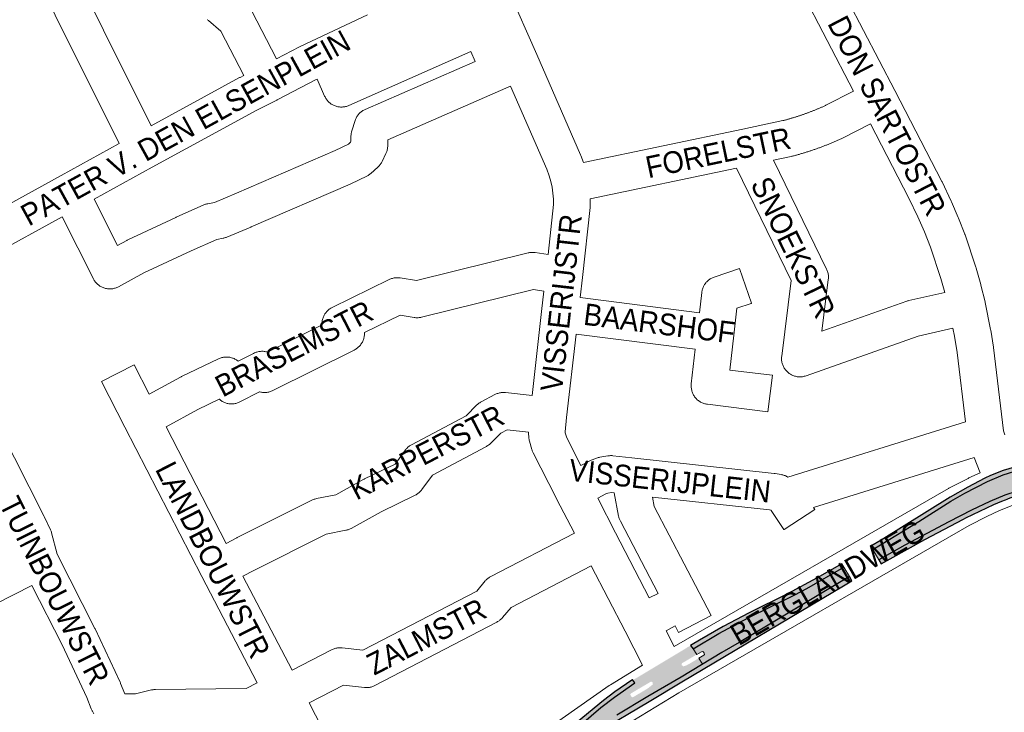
# Paper-space layout 'Layout1' of a CAD drawing. Header units: metres. Extents: x 123097 to 144122, y 392739 to 407589.
# Tile 164 of 256: x 134569 to 134918, y 394455 to 394700. Entities that reach past the tile are written whole.
import ezdxf
from ezdxf.enums import TextEntityAlignment as Align

# ---------------------------------------------------------------- set-up
doc = ezdxf.new("R2010")
doc.units = ezdxf.units.M
doc.header["$MEASUREMENT"] = 0
for name, color, linetype, lineweight in [('gs-anno-wegen algemeen tekst', 7, 'Continuous', 0), ('gs-knt-aanvullende hoofdweg', 7, 'Continuous', 0), ('gs-knt-wegen algemeen', 7, 'Continuous', 0), ('ir-ARC-asfalt-hoofdwegen-te inspecteren', 5, 'Continuous', 0), ('ir-ARC-fietspaden naastliggend- te inspecteren', 1, 'Continuous', 0)]:
    doc.layers.add(name, color=color, linetype=linetype, lineweight=lineweight)
doc.styles.add('Style-Arial', font='arial.ttf')

psp = doc.layouts.get("Layout1")

# ---------------------------------------------------------------- hatches: boundary and pattern name
at = {"layer": 'ir-ARC-asfalt-hoofdwegen-te inspecteren', "linetype": 'Continuous', "lineweight": 13}
for points in [[(134997.02, 394550.416), (134996.608, 394550.617), (134996.544, 394551.071), (134996.885, 394551.377), (134997.558, 394551.514), (135012.171, 394553.747), (135011.561, 394557.489), (134975.171, 394551.56), (134975.132, 394551.766), (134957.019, 394548.639), (134940.426, 394545.851), (134928.769, 394542.765), (134923.272, 394541.213), (134917.314, 394539.281), (134911.728, 394536.917), (134903.646, 394532.79), (134898.717, 394529.985), (134887.354, 394522.716), (134871.111, 394512.807), (134873.257, 394509.165), (134882.485, 394514.359), (134898.034, 394522.666), (134906.073, 394526.779), (134912.527, 394529.834), (134917.842, 394532.146), (134922.232, 394533.467), (134924.89, 394533.922), (134927.953, 394533.922), (134931.393, 394535.008), (134936.525, 394536.47), (134946.147, 394539.218), (134953.08, 394540.86), (134960.113, 394542.363), (134962.176, 394542.629), (134964.289, 394542.76), (134966.675, 394542.754), (134968.505, 394542.659), (134970.362, 394542.46), (134971.867, 394542.209), (134973.495, 394542.007), (134975.396, 394541.871), (134976.846, 394541.842), (134978.811, 394541.907), (134985.342, 394542.62), (134994.105, 394543.317), (134996.246, 394543.388), (135013.784, 394543.849), (135012.677, 394550.646)], [(134810.812, 394472.277), (134817.614, 394476.407), (134823.82, 394479.958), (134862.8, 394503.254), (134860.821, 394506.608), (134847.771, 394499.099), (134843.49, 394496.782), (134826.94, 394488.662), (134816.541, 394483.08), (134807.429, 394477.712), (134808.726, 394475.651), (134810.459, 394476.676), (134810.85, 394476.742), (134811.17, 394476.508), (134811.398, 394476.097), (134811.463, 394475.714), (134811.239, 394475.396), (134809.497, 394474.367)]]:
    psp.add_hatch(color=5, dxfattribs=at).paths.add_polyline_path(points, flags=0)
at = {"layer": 'ir-ARC-asfalt-hoofdwegen-te inspecteren', "linetype": 'Continuous', "lineweight": 13, "extrusion": (0, 0, -1)}
h = psp.add_hatch(color=5, dxfattribs=at)
h.paths.add_polyline_path([(-134727.05, 394420.795), (-134735.559, 394426.003), (-134752.676, 394436.259), (-134762.118, 394442.353), (-134769.893, 394447.869), (-134774.284, 394450.627), (-134780.474, 394454.227), (-134791.467, 394460.834), (-134803.253, 394467.687), (-134810.812, 394472.277), (-134809.497, 394474.367), (-134806.073, 394472.357), (-134805.089, 394471.819), (-134804.02, 394471.481), (-134803.405, 394471.912), (-134803.358, 394472.293), (-134803.571, 394472.613), (-134805.317, 394473.642), (-134808.726, 394475.651), (-134807.429, 394477.712), (-134806.566, 394478.851), (-134805.977, 394478.489), (-134805.195, 394478.131), (-134805.247, 394478.051), (-134786.146, 394466.609), (-134786.842, 394465.616), (-134779.615, 394460.553), (-134774.812, 394456.952), (-134767.896, 394450.991), (-134763.011, 394447.103), (-134743.532, 394435.103), (-134729.749, 394427.093), (-134724.893, 394424.539)])
h.paths.add_polyline_path([(-134785.898, 394460.551), (-134786.283, 394460.613), (-134788.002, 394461.637), (-134791.41, 394463.661), (-134793.211, 394465.102), (-134793.068, 394465.824), (-134792.752, 394466.053), (-134792.367, 394465.992), (-134790.636, 394464.959), (-134787.217, 394462.947), (-134785.454, 394461.898), (-134785.232, 394461.581), (-134785.3, 394461.2), (-134785.577, 394460.772)], flags=16)
at = {"layer": 'ir-ARC-fietspaden naastliggend- te inspecteren', "linetype": 'Continuous', "lineweight": 30}
for points in [[(134923.394, 394542.662), (134922.425, 394542.417), (134917.302, 394540.838), (134912.79, 394539.033), (134910.839, 394538.122), (134904.708, 394534.981), (134898.46, 394531.4), (134874.015, 394516.19), (134870.409, 394513.999), (134871.111, 394512.807), (134887.354, 394522.716), (134898.717, 394529.985), (134903.646, 394532.79), (134911.728, 394536.917), (134917.314, 394539.281), (134923.272, 394541.213), (134928.769, 394542.765), (134940.426, 394545.851), (134957.019, 394548.639), (134975.132, 394551.766), (134974.493, 394554.335), (134955.743, 394549.675), (134953.734, 394549.273), (134944.825, 394548.119), (134941.86, 394547.67), (134939.18, 394547.081), (134929.193, 394544.307), (134928.886, 394544.219)], [(134916.793, 394529.943), (134918.137, 394530.47), (134918.648, 394530.689), (134919.171, 394530.877), (134921.066, 394531.623), (134924.512, 394532.836), (134927.953, 394533.922), (134924.89, 394533.922), (134922.232, 394533.467), (134917.842, 394532.146), (134912.527, 394529.834), (134906.073, 394526.779), (134898.034, 394522.666), (134882.485, 394514.359), (134873.257, 394509.165), (134874.069, 394507.787), (134877.238, 394509.6), (134889.54, 394516.38), (134903.223, 394523.628), (134904.064, 394524.073), (134913.914, 394528.759)], [(134807.154, 394479.213), (134806.566, 394478.851), (134807.429, 394477.712), (134816.541, 394483.08), (134826.94, 394488.662), (134843.49, 394496.782), (134847.771, 394499.099), (134860.821, 394506.608), (134860.095, 394507.838), (134856.552, 394505.747), (134851.364, 394502.844), (134840.86, 394497.13), (134827.28, 394490.39), (134818.11, 394485.58), (134809.67, 394480.76)], [(134732.063, 394422.46), (134735.427, 394424.498), (134736.173, 394424.95), (134752.093, 394434.564), (134754.7, 394436.166), (134756.561, 394437.328), (134760.12, 394439.55), (134767.362, 394444.289), (134773.65, 394448.19), (134791.836, 394459.072), (134803.43, 394466.01), (134860.729, 394500), (134863.685, 394501.755), (134862.8, 394503.254), (134839.93, 394489.586), (134823.82, 394479.958), (134817.614, 394476.407), (134803.253, 394467.687), (134791.467, 394460.834), (134780.474, 394454.227), (134774.284, 394450.627), (134769.893, 394447.869), (134762.118, 394442.353), (134752.676, 394436.259), (134735.559, 394426.003), (134727.05, 394420.795), (134727.635, 394419.78)], [(134786.146, 394466.609), (134786.034, 394466.785), (134785.8, 394466.58), (134779.69, 394462.45), (134775.69, 394459.42), (134766.43, 394451.71), (134762.54, 394448.57), (134758.02, 394445.35), (134753.38, 394442.43), (134736.1, 394431.97), (134729.244, 394428.075), (134724.86, 394425.63), (134724.399, 394425.397), (134724.893, 394424.539), (134729.749, 394427.093), (134743.532, 394435.103), (134763.011, 394447.103), (134767.896, 394450.991), (134774.812, 394456.952), (134779.615, 394460.553), (134786.842, 394465.616)]]:
    psp.add_hatch(color=1, dxfattribs=at).paths.add_polyline_path(points, flags=0)

# ---------------------------------------------------------------- linework, layer by layer
at = {"layer": 'gs-knt-aanvullende hoofdweg', "color": 7, "linetype": 'Continuous', "flags": 128}
for points in [[(135025.07, 394540.047), (135023.111, 394539.919), (135022.866, 394539.907), (135022.62, 394539.903), (134972.305, 394539.903), (134966.102, 394539.4), (134957.25, 394538.239), (134946.26, 394535.451), (134945.992, 394535.388), (134945.722, 394535.335), (134942.885, 394534.833), (134933.148, 394532.604), (134928.556, 394531.269), (134920.46, 394528.449), (134915.968, 394526.614), (134911.529, 394524.597), (134905.224, 394521.369), (134802.417, 394462.055), (134786.137, 394452.233)], [(134800.799, 394478.462), (134897.881, 394534.473), (134898.045, 394534.565), (134898.211, 394534.653), (134904.841, 394538.047), (134905.157, 394538.199), (134909.084, 394539.984)], [(134697.021, 394411.475), (134697.051, 394411.503), (134700.626, 394414.606), (134700.808, 394414.759), (134700.994, 394414.906), (134708.519, 394420.646), (134708.711, 394420.788), (134708.907, 394420.923), (134712.844, 394423.549), (134713.153, 394423.744), (134755.574, 394449.142), (134777.724, 394464.679), (134777.938, 394464.823), (134778.157, 394464.96), (134789.563, 394471.842)]]:
    psp.add_lwpolyline(points, dxfattribs=at)
at = {"layer": 'gs-knt-wegen algemeen', "color": 7, "linetype": 'Continuous', "flags": 128}
for points in [[(134524.016, 394854.063), (134547.882, 394798.488), (134615.537, 394662.854)], [(134604.113, 394656.589), (134536.149, 394792.842), (134536.068, 394793.01), (134535.992, 394793.179), (134512.018, 394849.006)], [(134856.668, 394717.987), (134878.852, 394675.371), (134895.526, 394643.178), (134895.622, 394642.983), (134898.884, 394636.134), (134898.985, 394635.913), (134901.377, 394630.367), (134901.459, 394630.167), (134903.666, 394624.543), (134903.723, 394624.393), (134903.776, 394624.241), (134907.627, 394612.791), (134907.677, 394612.637), (134907.723, 394612.482), (134909.362, 394606.667), (134909.417, 394606.458), (134910.862, 394600.593), (134910.923, 394600.32), (134912.84, 394590.79), (134912.89, 394590.513), (134913.824, 394584.549), (134913.855, 394584.323), (134917.416, 394554.853), (134917.837, 394553.459)], [(134742.117, 394710.858), (134752.071, 394688.092), (134767.59, 394652.603), (134767.691, 394652.358), (134768.669, 394649.846)], [(134864.282, 394675.163), (134845.558, 394711.133)], [(134651.159, 394703.489), (134659.902, 394686.603)], [(134659.902, 394686.603), (134668.046, 394690.833), (134668.267, 394690.943), (134692.137, 394702.211)], [(134648.307, 394680.68), (134640.173, 394696.391), (134635.854, 394700.126), (134635.627, 394700.332), (134635.409, 394700.548)], [(134728.714, 394689.187), (134685.534, 394670.067), (134685.248, 394669.948), (134684.956, 394669.843), (134684.66, 394669.752), (134684.36, 394669.675), (134684.056, 394669.613), (134683.75, 394669.565), (134683.442, 394669.532), (134683.133, 394669.513), (134682.823, 394669.509), (134682.513, 394669.52), (134682.205, 394669.546), (134681.897, 394669.586), (134681.592, 394669.641), (134681.29, 394669.711), (134680.992, 394669.794), (134680.698, 394669.892), (134680.409, 394670.004), (134680.126, 394670.129), (134679.849, 394670.267), (134679.578, 394670.419), (134679.315, 394670.583), (134679.061, 394670.76), (134678.815, 394670.949), (134678.578, 394671.149), (134678.352, 394671.36), (134678.135, 394671.581), (134677.929, 394671.813), (134677.735, 394672.054), (134677.552, 394672.304), (134677.381, 394672.563), (134677.223, 394672.829), (134677.078, 394673.103), (134676.946, 394673.383), (134674.287, 394679.387), (134673.937, 394679.222), (134660.119, 394672.045), (134660.041, 394672.005), (134652.94, 394668.437), (134615.858, 394648.196), (134595.366, 394636.899), (134603.635, 394620.543), (134606.864, 394622.293), (134607.034, 394622.383), (134607.208, 394622.467), (134624.218, 394630.423), (134624.322, 394630.47), (134634.126, 394634.847), (134634.407, 394634.965), (134634.694, 394635.07), (134634.985, 394635.161), (134635.279, 394635.238), (134635.577, 394635.301), (134637.912, 394635.74), (134645.769, 394639.028), (134680.682, 394654.136), (134685.388, 394656.393), (134686.142, 394657.06), (134686.266, 394657.317), (134686.266, 394659.095), (134686.272, 394659.376), (134686.29, 394659.657), (134686.321, 394659.936), (134686.363, 394660.214), (134686.417, 394660.49), (134686.483, 394660.763), (134686.561, 394661.033), (134687.738, 394664.776), (134687.841, 394665.062), (134687.957, 394665.343), (134688.086, 394665.618), (134688.227, 394665.886), (134688.381, 394666.148), (134688.546, 394666.402), (134688.724, 394666.649), (134688.913, 394666.886), (134689.113, 394667.115), (134689.323, 394667.334), (134689.543, 394667.543), (134689.772, 394667.742), (134690.011, 394667.929), (134690.258, 394668.106), (134690.513, 394668.27), (134690.775, 394668.423), (134691.045, 394668.563), (134691.32, 394668.69), (134730.245, 394685.608), (134728.714, 394689.187)], [(134615.537, 394662.854), (134646.799, 394679.918), (134646.995, 394680.021), (134648.307, 394680.68)], [(134742.769, 394676.866), (134741.163, 394676.157), (134699.287, 394657.955), (134699.286, 394655.832), (134699.279, 394655.54), (134699.26, 394655.249), (134699.227, 394654.959), (134699.182, 394654.67), (134699.123, 394654.384), (134699.052, 394654.101), (134698.968, 394653.821), (134698.871, 394653.546), (134698.763, 394653.275), (134698.642, 394653.009), (134697.304, 394650.229), (134697.173, 394649.972), (134697.031, 394649.721), (134696.878, 394649.476), (134696.715, 394649.239), (134696.541, 394649.009), (134696.357, 394648.787), (134696.163, 394648.574), (134695.96, 394648.369), (134695.748, 394648.173), (134693.329, 394646.036), (134693.1, 394645.843), (134692.862, 394645.66), (134692.616, 394645.489), (134692.362, 394645.329), (134692.102, 394645.181), (134691.834, 394645.045), (134686.198, 394642.342), (134685.969, 394642.237), (134650.904, 394627.063), (134650.831, 394627.033), (134642.304, 394623.464), (134642.049, 394623.363), (134641.79, 394623.274), (134641.528, 394623.195), (134641.262, 394623.127), (134640.994, 394623.071), (134638.735, 394622.646), (134629.682, 394618.605), (134612.899, 394610.755), (134603.95, 394605.904), (134603.67, 394605.76), (134603.382, 394605.63), (134603.089, 394605.515), (134602.79, 394605.413), (134602.487, 394605.327), (134602.179, 394605.255), (134601.869, 394605.198), (134601.556, 394605.156), (134601.242, 394605.129), (134600.927, 394605.118), (134600.611, 394605.121), (134600.296, 394605.14), (134599.983, 394605.175), (134599.671, 394605.224), (134599.362, 394605.289), (134599.057, 394605.368), (134598.756, 394605.462), (134598.46, 394605.571), (134598.169, 394605.694), (134597.885, 394605.831), (134597.607, 394605.981), (134597.338, 394606.145), (134597.076, 394606.321), (134596.823, 394606.51), (134596.58, 394606.711), (134596.347, 394606.924), (134596.125, 394607.147), (134595.913, 394607.381), (134595.713, 394607.625), (134595.525, 394607.879), (134595.35, 394608.141), (134595.188, 394608.412), (134595.038, 394608.69), (134583.949, 394630.624), (134558.921, 394616.912)], [(134756.074, 394617.292), (134758.022, 394635.016), (134758.021, 394636.953), (134757.562, 394641.161), (134757.12, 394643.16), (134756.5, 394645.215), (134755.607, 394647.509), (134742.769, 394676.866)], [(134768.669, 394649.846), (134825.089, 394661.632), (134839.295, 394664.712), (134839.54, 394664.776), (134839.784, 394664.84), (134840.03, 394664.906), (134840.273, 394664.971), (134840.518, 394665.038), (134840.761, 394665.105), (134841.005, 394665.173), (134841.248, 394665.241), (134841.492, 394665.31), (134841.734, 394665.38), (134841.978, 394665.451), (134842.22, 394665.522), (134842.463, 394665.594), (134842.705, 394665.666), (134842.947, 394665.74), (134843.189, 394665.814), (134843.431, 394665.888), (134843.672, 394665.963), (134843.914, 394666.04), (134844.154, 394666.116), (134844.396, 394666.194), (134844.636, 394666.271), (134844.877, 394666.35), (134845.116, 394666.429), (134845.357, 394666.509), (134845.596, 394666.59), (134845.836, 394666.671), (134846.074, 394666.753), (134846.314, 394666.836), (134846.552, 394666.919), (134846.791, 394667.004), (134847.029, 394667.088), (134847.268, 394667.174), (134847.505, 394667.259), (134847.743, 394667.346), (134847.98, 394667.433), (134848.218, 394667.521), (134848.454, 394667.61), (134848.691, 394667.699), (134848.927, 394667.789), (134849.164, 394667.88), (134849.399, 394667.971), (134849.635, 394668.063), (134849.87, 394668.156), (134850.106, 394668.249), (134850.34, 394668.343), (134850.575, 394668.438), (134850.809, 394668.533), (134851.043, 394668.629), (134851.277, 394668.725), (134851.511, 394668.823), (134851.743, 394668.92), (134851.977, 394669.019), (134852.209, 394669.118), (134852.442, 394669.218), (134852.674, 394669.318), (134852.906, 394669.42), (134853.137, 394669.521), (134853.369, 394669.624), (134853.599, 394669.727), (134853.83, 394669.831), (134854.06, 394669.935), (134854.291, 394670.04), (134854.52, 394670.145), (134864.282, 394675.163)], [(134870.282, 394663.608), (134860.351, 394658.503), (134860.111, 394658.386), (134859.843, 394658.262), (134859.577, 394658.14)], [(134896.615, 394603.899), (134895.235, 394608.794), (134891.487, 394619.937), (134889.378, 394625.31), (134887.077, 394630.645), (134883.914, 394637.287), (134870.282, 394663.608)], [(134558.19, 394631.356), (134583.586, 394645.272), (134604.113, 394656.589)], [(134859.577, 394658.14), (134859.308, 394658.018), (134859.041, 394657.898), (134858.772, 394657.777), (134858.504, 394657.658), (134858.235, 394657.54), (134857.966, 394657.422), (134857.696, 394657.305), (134857.427, 394657.189), (134857.156, 394657.073), (134856.886, 394656.959), (134856.614, 394656.844), (134856.344, 394656.731), (134856.072, 394656.619), (134855.801, 394656.507), (134855.528, 394656.396), (134855.256, 394656.287), (134854.983, 394656.177), (134854.71, 394656.069), (134854.436, 394655.961), (134854.163, 394655.854), (134853.888, 394655.747), (134853.615, 394655.642), (134853.339, 394655.537), (134853.065, 394655.434), (134852.789, 394655.33), (134852.515, 394655.228), (134852.238, 394655.127), (134851.963, 394655.026), (134851.686, 394654.926), (134851.41, 394654.827), (134851.132, 394654.728), (134850.856, 394654.631), (134850.577, 394654.534), (134850.3, 394654.438), (134850.022, 394654.343), (134849.744, 394654.248), (134849.465, 394654.155), (134849.187, 394654.062), (134848.907, 394653.97), (134848.628, 394653.879), (134848.348, 394653.788), (134848.069, 394653.698), (134847.788, 394653.609), (134847.508, 394653.521), (134847.227, 394653.434), (134846.947, 394653.348), (134846.665, 394653.262), (134846.385, 394653.177), (134846.102, 394653.093), (134845.821, 394653.01), (134845.538, 394652.927), (134845.257, 394652.845), (134844.974, 394652.764), (134844.692, 394652.684), (134844.408, 394652.605), (134844.125, 394652.527), (134843.841, 394652.449), (134843.559, 394652.372), (134843.274, 394652.296), (134842.991, 394652.221), (134842.706, 394652.146), (134842.422, 394652.072), (134842.178, 394652.015), (134835.934, 394650.661)], [(134835.934, 394650.661), (134854.744, 394612.111), (134854.874, 394611.825), (134854.991, 394611.534), (134855.094, 394611.237), (134855.182, 394610.936), (134855.256, 394610.631), (134855.315, 394610.323), (134855.359, 394610.012), (134855.388, 394609.699), (134855.402, 394609.386), (134855.4, 394609.072), (134855.384, 394608.758), (134855.352, 394608.446)], [(134822.815, 394647.856), (134771.041, 394637.04)], [(134899.477, 394591.198), (134887.154, 394588.375), (134847.453, 394574.352), (134847.153, 394574.254), (134846.849, 394574.171), (134846.541, 394574.102), (134846.23, 394574.049), (134845.917, 394574.011), (134845.603, 394573.988), (134845.287, 394573.98), (134844.972, 394573.988), (134844.658, 394574.01), (134844.344, 394574.048), (134844.034, 394574.101), (134843.726, 394574.17), (134843.421, 394574.253), (134843.121, 394574.35), (134842.826, 394574.462), (134842.537, 394574.588), (134842.255, 394574.728), (134841.979, 394574.882), (134841.711, 394575.049), (134841.452, 394575.228), (134841.202, 394575.42), (134840.961, 394575.624), (134840.73, 394575.839), (134840.51, 394576.065), (134840.302, 394576.301), (134840.105, 394576.548), (134839.92, 394576.803), (134839.747, 394577.067), (134839.588, 394577.34), (134839.442, 394577.619), (134839.31, 394577.906), (134839.192, 394578.198), (134839.088, 394578.496), (134838.999, 394578.799), (134838.924, 394579.105), (134838.864, 394579.415), (134838.82, 394579.727), (134838.791, 394580.041), (134838.776, 394580.356), (134838.778, 394580.671), (134838.794, 394580.986), (134838.826, 394581.3), (134842.192, 394608.143), (134822.815, 394647.856)], [(134771.041, 394637.04), (134771.042, 394634.663), (134771.038, 394634.425), (134771.025, 394634.187), (134771.003, 394633.95), (134768.274, 394609.121), (134767.471, 394602.021)], [(134614.837, 394567.874), (134625.929, 394573.906), (134626.074, 394573.982), (134626.22, 394574.055), (134639.357, 394580.365), (134639.646, 394580.495), (134639.94, 394580.611), (134640.24, 394580.712), (134640.544, 394580.799), (134640.852, 394580.871), (134641.163, 394580.928), (134641.477, 394580.969), (134641.792, 394580.996), (134642.108, 394581.007), (134642.424, 394581.002), (134642.74, 394580.982), (134643.054, 394580.947), (134643.367, 394580.897), (134643.676, 394580.832), (134643.982, 394580.751), (134644.284, 394580.656), (134644.581, 394580.547), (134644.872, 394580.423), (134645.156, 394580.285), (134645.434, 394580.133), (134645.704, 394579.968), (134645.966, 394579.79), (134646.218, 394579.6), (134646.36, 394579.482), (134651.794, 394582.302), (134652.08, 394582.441), (134652.372, 394582.566), (134652.67, 394582.677), (134652.973, 394582.774), (134653.28, 394582.855), (134653.591, 394582.921), (134653.905, 394582.972), (134654.221, 394583.008), (134654.539, 394583.028), (134654.857, 394583.033), (134655.175, 394583.022), (134655.492, 394582.995), (134655.807, 394582.953), (134656.12, 394582.896), (134656.429, 394582.824), (134656.731, 394582.737), (134676.016, 394592.345), (134676.011, 394592.41), (134676.003, 394592.726), (134676.01, 394593.042), (134676.033, 394593.357), (134676.071, 394593.671), (134676.124, 394593.983), (134676.193, 394594.292), (134676.276, 394594.597), (134676.374, 394594.897), (134676.486, 394595.193), (134676.613, 394595.483), (134676.753, 394595.766), (134676.907, 394596.042), (134677.075, 394596.31), (134677.255, 394596.57), (134677.447, 394596.821), (134677.652, 394597.062), (134677.868, 394597.293), (134678.095, 394597.513), (134678.332, 394597.722), (134678.579, 394597.919), (134678.836, 394598.104), (134679.101, 394598.276), (134679.374, 394598.435), (134679.655, 394598.581), (134699.794, 394608.423), (134700.074, 394608.552), (134700.361, 394608.668), (134700.653, 394608.769), (134700.949, 394608.857), (134701.249, 394608.931), (134701.552, 394608.99), (134701.858, 394609.035), (134702.166, 394609.066), (134702.474, 394609.082), (134702.783, 394609.083), (134703.092, 394609.069), (134703.4, 394609.041), (134703.706, 394608.998), (134709.445, 394608.057), (134749.003, 394617.866), (134749.282, 394617.928), (134749.562, 394617.979), (134749.845, 394618.017), (134750.13, 394618.042), (134750.415, 394618.055), (134750.7, 394618.056), (134750.985, 394618.044), (134751.27, 394618.019), (134751.552, 394617.982), (134756.074, 394617.292)], [(134855.352, 394608.446), (134853.056, 394590.139), (134883.169, 394600.776), (134883.404, 394600.855), (134883.643, 394600.924), (134883.884, 394600.984), (134896.615, 394603.899)], [(134754.631, 394604.342), (134750.874, 394604.915), (134711.279, 394595.097), (134710.992, 394595.033), (134710.704, 394594.982), (134710.413, 394594.944), (134710.12, 394594.919), (134709.827, 394594.907), (134709.534, 394594.908), (134709.241, 394594.923), (134708.949, 394594.951), (134708.658, 394594.992), (134703.646, 394595.814), (134691.039, 394589.653), (134691.048, 394589.339), (134691.041, 394589.024), (134691.02, 394588.71), (134690.983, 394588.398), (134690.931, 394588.088), (134690.864, 394587.78), (134690.782, 394587.476), (134690.686, 394587.176), (134690.575, 394586.882), (134690.451, 394586.593), (134690.312, 394586.31), (134690.16, 394586.035), (134689.995, 394585.767), (134689.817, 394585.507), (134689.627, 394585.257), (134689.424, 394585.016), (134689.211, 394584.784), (134688.986, 394584.564), (134688.751, 394584.354), (134688.507, 394584.156), (134688.253, 394583.971), (134687.99, 394583.798), (134687.719, 394583.637), (134687.441, 394583.49), (134658.621, 394569.133), (134658.336, 394569), (134658.045, 394568.88), (134657.749, 394568.775), (134657.447, 394568.684), (134657.142, 394568.608), (134656.834, 394568.546), (134656.522, 394568.5), (134656.209, 394568.469), (134655.895, 394568.452), (134655.581, 394568.451), (134655.267, 394568.466), (134654.953, 394568.495), (134654.642, 394568.54), (134654.333, 394568.599), (134654.027, 394568.673), (134653.881, 394568.716), (134646.968, 394565.129), (134646.687, 394564.992), (134646.4, 394564.868), (134646.107, 394564.759), (134645.809, 394564.663), (134645.507, 394564.582), (134645.201, 394564.515), (134644.893, 394564.464), (134644.582, 394564.427), (134644.27, 394564.405), (134643.957, 394564.398), (134643.645, 394564.406), (134643.333, 394564.429), (134643.022, 394564.467), (134642.714, 394564.52), (134642.408, 394564.588), (134642.107, 394564.67), (134641.809, 394564.767), (134641.517, 394564.878), (134641.23, 394565.003), (134640.949, 394565.141), (134640.676, 394565.293), (134640.41, 394565.458), (134640.152, 394565.635), (134639.903, 394565.825), (134639.664, 394566.026), (134639.633, 394566.054), (134632.005, 394562.39), (134620.79, 394556.29)], [(134750.417, 394567.392), (134753.812, 394597.1), (134754.631, 394604.342)], [(134903.908, 394558.113), (134900.943, 394582.648), (134900.048, 394588.36), (134899.477, 394591.198)], [(134766, 394589.084), (134762.627, 394559.561), (134762.163, 394554.521), (134762.191, 394554.168), (134762.679, 394552.433), (134767.728, 394542.602)], [(134642.011, 394515.008), (134645.887, 394517.022), (134645.976, 394517.067), (134672.423, 394530.302), (134672.685, 394530.426), (134672.952, 394530.538), (134673.224, 394530.638), (134673.5, 394530.726), (134673.779, 394530.801), (134674.062, 394530.864), (134680.884, 394532.225), (134690.828, 394537.707), (134690.97, 394537.783), (134691.114, 394537.856), (134701.897, 394543.121), (134705.58, 394548.095), (134705.758, 394548.324), (134705.945, 394548.545), (134706.142, 394548.757), (134706.348, 394548.96), (134706.563, 394549.154), (134706.787, 394549.337), (134707.018, 394549.511), (134707.257, 394549.675), (134707.503, 394549.827), (134707.755, 394549.969), (134727.054, 394560.231), (134730.891, 394564.02), (134731.121, 394564.237), (134731.362, 394564.442), (134731.612, 394564.635), (134731.871, 394564.816), (134732.139, 394564.984), (134732.415, 394565.139), (134737.218, 394567.686), (134737.484, 394567.82), (134737.756, 394567.941), (134738.033, 394568.049), (134738.315, 394568.145), (134738.601, 394568.228), (134738.891, 394568.298), (134739.183, 394568.354), (134739.478, 394568.397), (134739.774, 394568.426), (134740.071, 394568.442), (134740.369, 394568.444), (134740.667, 394568.433), (134740.963, 394568.408), (134750.417, 394567.392)], [(134561.767, 394555.558), (134577.538, 394524.775), (134577.649, 394524.549), (134579.834, 394519.842), (134579.953, 394519.569), (134580.06, 394519.29), (134580.154, 394519.007), (134580.235, 394518.719), (134582.167, 394511.191), (134595.573, 394484.906), (134595.667, 394484.715), (134604.535, 394465.827), (134604.618, 394465.641), (134604.696, 394465.453), (134606.148, 394461.779), (134609.995, 394461.777), (134615.625, 394463.115), (134615.91, 394463.176), (134616.198, 394463.224), (134616.488, 394463.259), (134616.779, 394463.281), (134617.07, 394463.291), (134649.202, 394463.585), (134653.099, 394465.631)], [(134620.79, 394556.29), (134642.011, 394515.008)], [(134767.728, 394542.602), (134770.859, 394544.217), (134771.108, 394544.339), (134771.362, 394544.45), (134773.009, 394545.129), (134773.282, 394545.234), (134773.56, 394545.327), (134773.841, 394545.408), (134774.127, 394545.476), (134774.414, 394545.53), (134777.249, 394546.006), (134777.545, 394546.048), (134777.842, 394546.077), (134778.14, 394546.092), (134778.439, 394546.094), (134778.737, 394546.082), (134779.035, 394546.056), (134785.719, 394545.323), (134836.139, 394539.791), (134836.307, 394539.771), (134836.474, 394539.746), (134838.627, 394539.396), (134838.916, 394539.342), (134839.202, 394539.275), (134839.486, 394539.196), (134839.765, 394539.103), (134840.04, 394538.998), (134840.31, 394538.881), (134840.574, 394538.752), (134840.832, 394538.611), (134841.027, 394538.493), (134903.908, 394558.113)], [(134749.122, 394554.437), (134741.556, 394555.249), (134739.359, 394554.084), (134735.525, 394550.298), (134735.296, 394550.082), (134735.056, 394549.878), (134734.807, 394549.685), (134734.549, 394549.504), (134734.282, 394549.337), (134734.008, 394549.182), (134715.168, 394539.164), (134711.414, 394534.095), (134711.222, 394533.849), (134711.019, 394533.612), (134710.805, 394533.385), (134710.58, 394533.169), (134710.345, 394532.964), (134710.101, 394532.77), (134709.847, 394532.589), (134709.585, 394532.419), (134709.316, 394532.263), (134709.039, 394532.119), (134696.973, 394526.227), (134686.288, 394520.337), (134686.035, 394520.205), (134685.777, 394520.084), (134685.513, 394519.974), (134685.245, 394519.876), (134684.973, 394519.79), (134684.697, 394519.716), (134684.419, 394519.654), (134677.467, 394518.267), (134651.847, 394505.445), (134648.006, 394503.45)], [(134759.124, 394530.857), (134750.798, 394547.067), (134750.684, 394547.301), (134750.578, 394547.54), (134750.483, 394547.783), (134750.397, 394548.03), (134750.322, 394548.28), (134749.486, 394551.255), (134749.408, 394551.56), (134749.345, 394551.869), (134749.297, 394552.181), (134749.264, 394552.494), (134749.14, 394554.038), (134749.124, 394554.317), (134749.122, 394554.437)], [(134909.084, 394539.984), (134906.979, 394545.433)], [(134759.128, 394530.85), (134759.125, 394530.853), (134759.124, 394530.857)], [(134759.128, 394530.85), (134759.125, 394530.853), (134759.124, 394530.857)], [(134765.435, 394518.62), (134759.128, 394530.85)], [(134779.989, 394518.805), (134791.915, 394495.685), (134795.036, 394497.32), (134781.686, 394522.874), (134781.564, 394523.119), (134781.453, 394523.37), (134781.352, 394523.625), (134781.262, 394523.884), (134781.183, 394524.147), (134781.115, 394524.412), (134781.059, 394524.681), (134779.506, 394532.907), (134778.512, 394533.016), (134777.291, 394532.811), (134776.581, 394532.518), (134773.686, 394531.025), (134779.985, 394518.812), (134779.988, 394518.808), (134779.989, 394518.805)], [(134665.432, 394470.142), (134679.424, 394477.322), (134679.711, 394477.46), (134680.004, 394477.584), (134680.302, 394477.694), (134680.606, 394477.789), (134680.914, 394477.869), (134681.226, 394477.934), (134681.54, 394477.984), (134681.857, 394478.018), (134682.175, 394478.036), (134682.493, 394478.039), (134682.811, 394478.027), (134683.128, 394477.999), (134690.528, 394477.161), (134730.821, 394498.127), (134733.829, 394501.713), (134734.018, 394501.928), (134734.216, 394502.135), (134734.423, 394502.333), (134734.638, 394502.522), (134734.861, 394502.7), (134735.093, 394502.869), (134735.331, 394503.028), (134735.576, 394503.176), (134735.827, 394503.313), (134765.435, 394518.62)], [(134771.403, 394507.049), (134742.966, 394492.347), (134739.964, 394488.767), (134739.777, 394488.553), (134739.58, 394488.348), (134739.375, 394488.151), (134739.161, 394487.963), (134738.939, 394487.785), (134738.71, 394487.617), (134738.473, 394487.459), (134738.23, 394487.312), (134737.981, 394487.175)], [(134789.563, 394471.842), (134783.347, 394483.893), (134771.403, 394507.049)], [(134648.006, 394503.45), (134665.432, 394470.142)], [(134573.198, 394500.119), (134528.661, 394477.41)], [(134595.206, 394454.689), (134594.695, 394455.554), (134594.569, 394455.777), (134594.452, 394456.004), (134594.344, 394456.236), (134594.246, 394456.472), (134592.663, 394460.478), (134583.926, 394479.085), (134573.198, 394500.119)], [(134737.981, 394487.175), (134694.775, 394464.694), (134694.509, 394464.563), (134694.237, 394464.444), (134693.96, 394464.338), (134693.678, 394464.245), (134693.393, 394464.164), (134693.104, 394464.097), (134692.812, 394464.043), (134692.518, 394464.002), (134692.223, 394463.975), (134691.926, 394463.961), (134691.63, 394463.961), (134691.333, 394463.974), (134691.038, 394464), (134683.618, 394464.84), (134671.436, 394458.589)], [(134671.436, 394458.589), (134687.095, 394428.226), (134693.827, 394415.313), (134695.934, 394412.559), (134697.021, 394411.475)]]:
    psp.add_lwpolyline(points, dxfattribs=at)
for points in [[(134767.471, 394602.021), (134809.695, 394596.708), (134810.509, 394603.866), (134810.551, 394604.17), (134810.607, 394604.471), (134810.677, 394604.77), (134810.761, 394605.065), (134810.86, 394605.356), (134810.971, 394605.642), (134811.096, 394605.923), (134811.235, 394606.197), (134811.386, 394606.464), (134811.549, 394606.724), (134811.725, 394606.976), (134811.912, 394607.22), (134812.11, 394607.454), (134812.32, 394607.678), (134812.539, 394607.893), (134812.769, 394608.097), (134813.008, 394608.29), (134813.255, 394608.471), (134813.511, 394608.641), (134813.775, 394608.798), (134814.046, 394608.943), (134814.323, 394609.074), (134814.606, 394609.193), (134814.895, 394609.298), (134823.91, 394612.341, -0.3538151), (134823.921, 394612.336), (134828.08, 394600.017, -0.3538135), (134828.075, 394600.006), (134822.978, 394598.285)], [(134822.978, 394598.285), (134821.887, 394588.691), (134820.491, 394576.408), (134835.516, 394574.566, -0.3688299), (134835.524, 394574.556), (134833.942, 394561.651, -0.3688307), (134833.931, 394561.643), (134812.502, 394564.27), (134812.187, 394564.317), (134811.876, 394564.378), (134811.567, 394564.455), (134811.263, 394564.547), (134810.964, 394564.653), (134810.67, 394564.774), (134810.383, 394564.909), (134810.102, 394565.058), (134809.829, 394565.221), (134809.564, 394565.397), (134809.308, 394565.585), (134809.062, 394565.785), (134808.825, 394565.998), (134808.6, 394566.222), (134808.385, 394566.456), (134808.182, 394566.701), (134807.992, 394566.955), (134807.814, 394567.218), (134807.649, 394567.49), (134807.497, 394567.769), (134807.36, 394568.055), (134807.236, 394568.348), (134807.127, 394568.646), (134807.033, 394568.95), (134806.953, 394569.257), (134806.889, 394569.569), (134806.84, 394569.882), (134806.806, 394570.198), (134806.788, 394570.516), (134806.785, 394570.833), (134806.798, 394571.151), (134806.826, 394571.467), (134808.224, 394583.77), (134766, 394589.084)], [(134653.099, 394465.631), (134633.421, 394503.24), (134606.226, 394556.142), (134597.914, 394572.324, -0.3690112), (134597.918, 394572.336), (134609.483, 394578.277, -0.3690096), (134609.495, 394578.273), (134614.837, 394567.874)], [(134906.979, 394545.433), (134850.1, 394527.685), (134850.521, 394527.045, -0.3747946), (134850.518, 394527.032), (134839.653, 394519.892, -0.3748063), (134839.64, 394519.895), (134835.157, 394526.716), (134835.06, 394526.785), (134834.551, 394526.867), (134793.036, 394531.422), (134793.674, 394528.046), (134809.587, 394497.587), (134813.802, 394489.519, -0.3693802), (134813.798, 394489.507), (134802.275, 394483.486, -0.3693794), (134802.263, 394483.49), (134801.066, 394485.78), (134797.884, 394484.113), (134800.799, 394478.462)]]:
    psp.add_lwpolyline(points, format="xyb", dxfattribs=at)
at = {"layer": 'ir-ARC-asfalt-hoofdwegen-te inspecteren', "color": 5, "linetype": 'Continuous', "lineweight": 13}
psp.add_lwpolyline([(134923.272, 394541.213), (134917.314, 394539.281), (134911.728, 394536.917), (134903.646, 394532.79), (134898.717, 394529.985), (134887.354, 394522.716), (134871.111, 394512.807), (134873.257, 394509.165), (134882.485, 394514.359), (134898.034, 394522.666), (134906.073, 394526.779), (134912.527, 394529.834), (134917.842, 394532.146)], dxfattribs=at)
psp.add_lwpolyline([(134810.812, 394472.277), (134817.614, 394476.407), (134823.82, 394479.958), (134862.8, 394503.254), (134860.821, 394506.608), (134847.771, 394499.099), (134843.49, 394496.782), (134826.94, 394488.662), (134816.541, 394483.08), (134807.429, 394477.712), (134808.726, 394475.651), (134810.459, 394476.676), (134810.85, 394476.742), (134811.17, 394476.508), (134811.398, 394476.097), (134811.463, 394475.714), (134811.239, 394475.396), (134809.497, 394474.367)], close=True, dxfattribs=at)
at = {"layer": 'ir-ARC-fietspaden naastliggend- te inspecteren', "color": 1, "linetype": 'Continuous', "lineweight": 30}
for points in [[(134922.425, 394542.417), (134917.302, 394540.838), (134912.79, 394539.033), (134910.839, 394538.122), (134904.708, 394534.981), (134898.46, 394531.4), (134874.015, 394516.19), (134870.409, 394513.999), (134871.111, 394512.807), (134887.354, 394522.716), (134898.717, 394529.985), (134903.646, 394532.79), (134911.728, 394536.917), (134917.314, 394539.281), (134923.272, 394541.213)], [(134773.65, 394448.19), (134791.836, 394459.072), (134803.43, 394466.01), (134860.729, 394500), (134863.685, 394501.755), (134862.8, 394503.254), (134839.93, 394489.586), (134823.82, 394479.958), (134817.614, 394476.407), (134803.253, 394467.687), (134791.467, 394460.834), (134780.474, 394454.227)]]:
    psp.add_lwpolyline(points, dxfattribs=at)
for points in [[(134916.793, 394529.943), (134918.137, 394530.47), (134918.648, 394530.689), (134919.171, 394530.877), (134921.066, 394531.623), (134924.512, 394532.836), (134927.953, 394533.922), (134924.89, 394533.922), (134922.232, 394533.467), (134917.842, 394532.146), (134912.527, 394529.834), (134906.073, 394526.779), (134898.034, 394522.666), (134882.485, 394514.359), (134873.257, 394509.165), (134874.069, 394507.787), (134877.238, 394509.6), (134889.54, 394516.38), (134903.223, 394523.628), (134904.064, 394524.073), (134913.914, 394528.759)], [(134807.154, 394479.213), (134806.566, 394478.851), (134807.429, 394477.712), (134816.541, 394483.08), (134826.94, 394488.662), (134843.49, 394496.782), (134847.771, 394499.099), (134860.821, 394506.608), (134860.095, 394507.838), (134856.552, 394505.747), (134851.364, 394502.844), (134840.86, 394497.13), (134827.28, 394490.39), (134818.11, 394485.58), (134809.67, 394480.76)], [(134786.146, 394466.609), (134786.034, 394466.785), (134785.8, 394466.58), (134779.69, 394462.45), (134775.69, 394459.42), (134766.43, 394451.71), (134762.54, 394448.57), (134758.02, 394445.35), (134753.38, 394442.43), (134736.1, 394431.97), (134729.244, 394428.075), (134724.86, 394425.63), (134724.399, 394425.397), (134724.893, 394424.539), (134729.749, 394427.093), (134743.532, 394435.103), (134763.011, 394447.103), (134767.896, 394450.991), (134774.812, 394456.952), (134779.615, 394460.553), (134786.842, 394465.616)]]:
    psp.add_lwpolyline(points, close=True, dxfattribs=at)

# ---------------------------------------------------------------- texts
at = {"layer": 'gs-anno-wegen algemeen tekst', "color": 7, "style": 'Style-Arial', "width": 0.909091}
for s, rotation, p in [('DON SARTOSTR', 297.38024, (134876.129, 394666.436)), ('PATER V. DEN ELSENPLEIN', 28.86265, (134627.651, 394662.137)), ('FORELSTR', 11.79976, (134816.338, 394653.372)), ('SNOEKSTR', 296.00896, (134842.899, 394619.812)), ('VISSERIJSTR', 83.56463, (134760.714, 394600.203)), ('BRASEMSTR', 27.32398, (134666.091, 394584.002)), ('BAARSHOF', 352.75853, (134795.506, 394592.895)), ('KARPERSTR', 27.32398, (134713.003, 394547.288)), ('LANDBOUWSTR', 296.8879, (134637.383, 394509.151)), ('VISSERIJPLEIN', 353.73865, (134799.253, 394537.185)), ('TUINBOUWSTR', 296.7239, (134581.28, 394498.3)), ('BERGLANDWEG', 29.9826, (134855.097, 394501.194)), ('ZALMSTR', 27.32398, (134713.003, 394482.019))]:
    psp.add_text(s, height=7.7, rotation=rotation, dxfattribs=at).set_placement(p, align=Align.MIDDLE_CENTER)

doc.saveas('drawing.dxf')
